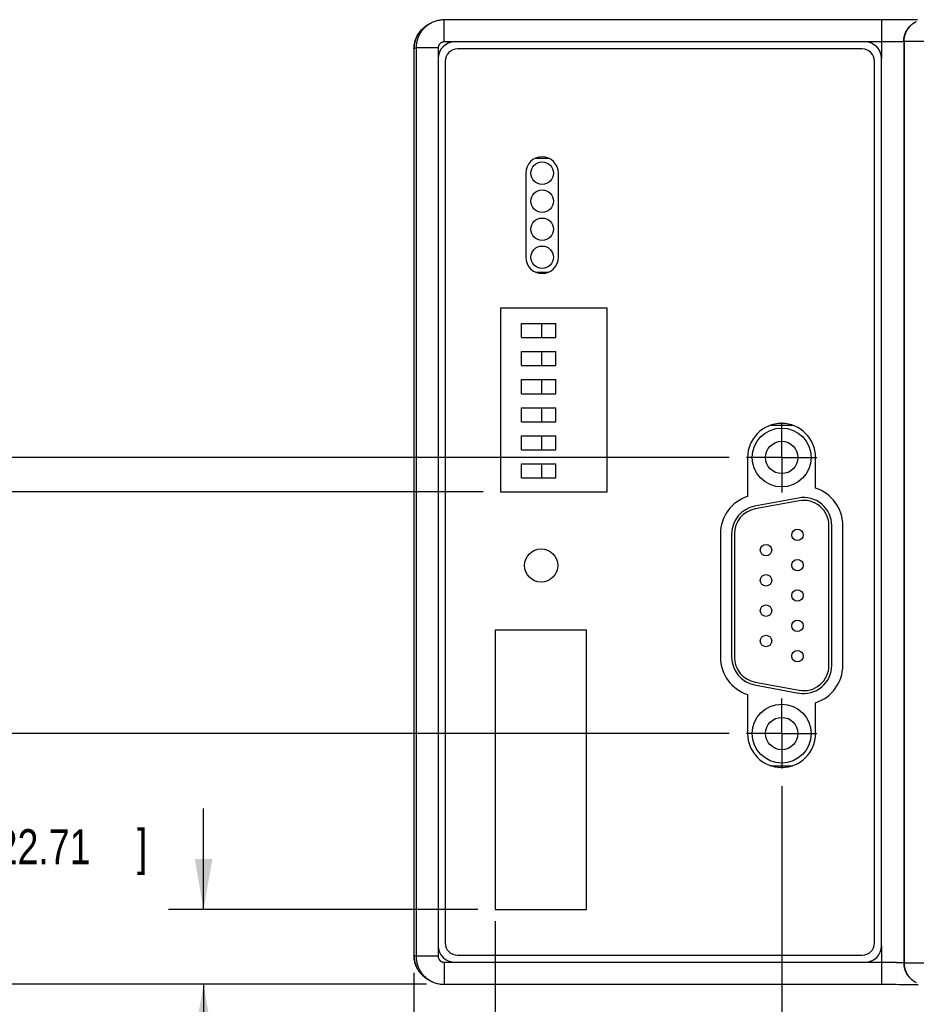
# Model space of a CAD drawing. Header units: inches. Extents: x 0 to 34, y 0 to 22.
# Tile 52 of 105: x 8.3 to 11.5, y 15.4 to 18.9. Entities that reach past the tile are written whole.
import ezdxf

# ---------------------------------------------------------------- set-up
doc = ezdxf.new("R2010")
doc.units = ezdxf.units.IN
doc.header["$LTSCALE"] = 1.87
doc.header["$MEASUREMENT"] = 0
doc.linetypes.add('CENTER', pattern=[0.6, 0.375, -0.075, 0.075, -0.075])
doc.layers.get('0').update_dxf_attribs({"linetype": 'CONTINUOUS'})
doc.layers.add('DEFAULT_1', color=7, linetype='CENTER')
doc.layers.add('DIMENSIONS', color=7, linetype='CONTINUOUS')
doc.styles.get("Standard").update_dxf_attribs({"font": 'txt', "width": 0.8})
doc.dimstyles.new('DIMSTYLE_1', dxfattribs={"dimtxt": 0.125, "dimasz": 0.18, "dimexe": 0.18, "dimexo": 0.0625, "dimgap": 0.09, "dimtad": 0, "dimtih": 1, "dimtoh": 1, "dimdec": 3, "dimzin": 4, "dimdsep": 46, "dimtxsty": 'STANDARD', "dimblk": '_FILLED', "dimblk1": '_FILLED', "dimblk2": '_FILLED', "dimcen": 0.09, "dimadec": 0, "dimazin": 0, "dimtp": 0.01, "dimtm": 0.01, "dimtfac": 1, "dimtdec": 3, "dimtofl": 0, "dimtmove": 0, "dimatfit": 3, "dimldrblk": '_FILLED', "dimfxl": 1, "dimtolj": 1, "dimtzin": 4, "dimarcsym": 0})

# ---------------------------------------------------------------- blocks, each defined once
blk = doc.blocks.new('_FILLED')
at = {"color": 0, "linetype": 'BYBLOCK'}
blk.add_solid([(0, 0), (-1, 0.174), (-1, -0.174)], dxfattribs=at)
blk = doc.blocks.new('*D14')
at = {"layer": 'DIMENSIONS', "color": 2, "linetype": 'CONTINUOUS'}
for p, q in [((10.038, 15.6907), (10.038, 13.3284)), ((9.7484, 15.5071), (9.7484, 13.3284)), ((9.7484, 13.4534), (9.3884, 13.4534)), ((10.038, 13.4534), (10.3998, 13.4534))]:
    blk.add_line(p, q, dxfattribs=at)
at = {"layer": 'DIMENSIONS', "color": 2, "linetype": 'CONTINUOUS', "xscale": 0.18, "yscale": 0.18, "zscale": 0.18}
blk.add_blockref('_FILLED', (9.7484, 13.4534), dxfattribs=at)
at = {"layer": 'DIMENSIONS', "color": 2, "linetype": 'CONTINUOUS', "xscale": 0.18, "yscale": 0.18, "zscale": 0.18, "rotation": 180}
blk.add_blockref('_FILLED', (10.038, 13.4534), dxfattribs=at)
at = {"layer": 'DIMENSIONS', "color": 2, "linetype": 'CONTINUOUS', "width": 0.8}
for s, p in [('.290', (10.4623, 13.3909)), ('[', (10.9873, 13.3909)), ('7.35', (11.0873, 13.3909)), (']', (11.4873, 13.3909))]:
    blk.add_text(s, height=0.125, dxfattribs=at).set_placement(p)
blk = doc.blocks.new('*D15')
at = {"layer": 'DIMENSIONS', "color": 2, "linetype": 'CONTINUOUS'}
for p, q in [((11.8133, 15.7142), (11.8133, 14.5755)), ((9.7484, 15.5071), (9.7484, 14.5755)), ((9.7484, 14.7005), (9.3884, 14.7005)), ((11.8133, 14.7005), (12.1478, 14.7005))]:
    blk.add_line(p, q, dxfattribs=at)
at = {"layer": 'DIMENSIONS', "color": 2, "linetype": 'CONTINUOUS', "xscale": 0.18, "yscale": 0.18, "zscale": 0.18}
blk.add_blockref('_FILLED', (9.7484, 14.7005), dxfattribs=at)
at = {"layer": 'DIMENSIONS', "color": 2, "linetype": 'CONTINUOUS', "xscale": 0.18, "yscale": 0.18, "zscale": 0.18, "rotation": 180}
blk.add_blockref('_FILLED', (11.8133, 14.7005), dxfattribs=at)
at = {"layer": 'DIMENSIONS', "color": 2, "linetype": 'CONTINUOUS', "width": 0.8}
for s, p in [('2.065', (12.2103, 14.638)), ('[', (12.8353, 14.638)), ('52.45', (12.9353, 14.638)), (']', (13.4353, 14.638))]:
    blk.add_text(s, height=0.125, dxfattribs=at).set_placement(p)
blk = doc.blocks.new('*D16')
at = {"layer": 'DIMENSIONS', "color": 2, "linetype": 'CONTINUOUS'}
for p, q in [((8.9984, 15.7324), (8.9984, 16.0924)), ((9.9755, 15.7324), (8.8734, 15.7324)), ((9.7934, 15.4658), (8.8734, 15.4658)), ((8.9984, 15.4658), (8.9984, 15.1437)), ((8.9984, 15.1437), (8.7651, 15.1437))]:
    blk.add_line(p, q, dxfattribs=at)
at = {"layer": 'DIMENSIONS', "color": 2, "linetype": 'CONTINUOUS', "xscale": 0.18, "yscale": 0.18, "zscale": 0.18}
for p, rotation in [((8.9984, 15.7324), 270), ((8.9984, 15.4658), 90)]:
    blk.add_blockref('_FILLED', p, dxfattribs=dict(at, rotation=rotation))
at = {"layer": 'DIMENSIONS', "color": 2, "linetype": 'CONTINUOUS', "width": 0.8}
for s, p in [('.267', (7.5776, 15.0812)), ('[', (8.1026, 15.0812)), ('6.77', (8.2026, 15.0812)), (']', (8.6026, 15.0812))]:
    blk.add_text(s, height=0.125, dxfattribs=at).set_placement(p)
blk = doc.blocks.new('*D17')
at = {"layer": 'DIMENSIONS', "color": 2, "linetype": 'CONTINUOUS'}
for p, q in [((9.9949, 17.2216), (7.3734, 17.2216)), ((7.4984, 17.2216), (7.4984, 16.6669)), ((7.4984, 15.4658), (7.4984, 16.4169)), ((9.7934, 15.4658), (7.3734, 15.4658))]:
    blk.add_line(p, q, dxfattribs=at)
at = {"layer": 'DIMENSIONS', "color": 2, "linetype": 'CONTINUOUS', "xscale": 0.18, "yscale": 0.18, "zscale": 0.18}
for p, rotation in [((7.4984, 17.2216), 90), ((7.4984, 15.4658), 270)]:
    blk.add_blockref('_FILLED', p, dxfattribs=dict(at, rotation=rotation))
at = {"layer": 'DIMENSIONS', "color": 2, "linetype": 'CONTINUOUS', "width": 0.8}
for s, p in [('1.756', (6.8859, 16.4794)), ('[', (7.5109, 16.4794)), ('44.6', (7.6109, 16.4794)), (']', (8.0109, 16.4794))]:
    blk.add_text(s, height=0.125, dxfattribs=at).set_placement(p)
blk = doc.blocks.new('*D18')
at = {"layer": 'DIMENSIONS', "color": 2, "linetype": 'CONTINUOUS'}
for p, q in [((11.0592, 16.1721), (11.0592, 13.8255)), ((9.7484, 15.5071), (9.7484, 13.8255)), ((9.7484, 13.9505), (9.3884, 13.9505)), ((11.0592, 13.9505), (11.4622, 13.9505))]:
    blk.add_line(p, q, dxfattribs=at)
at = {"layer": 'DIMENSIONS', "color": 2, "linetype": 'CONTINUOUS', "xscale": 0.18, "yscale": 0.18, "zscale": 0.18}
blk.add_blockref('_FILLED', (9.7484, 13.9505), dxfattribs=at)
at = {"layer": 'DIMENSIONS', "color": 2, "linetype": 'CONTINUOUS', "xscale": 0.18, "yscale": 0.18, "zscale": 0.18, "rotation": 180}
blk.add_blockref('_FILLED', (11.0592, 13.9505), dxfattribs=at)
at = {"layer": 'DIMENSIONS', "color": 2, "linetype": 'CONTINUOUS', "width": 0.8}
for s, p in [('1.311', (11.5247, 13.888)), ('[', (12.1497, 13.888)), ('33.29', (12.2497, 13.888)), (']', (12.7497, 13.888))]:
    blk.add_text(s, height=0.125, dxfattribs=at).set_placement(p)
blk = doc.blocks.new('*D19')
at = {"layer": 'DIMENSIONS', "color": 2, "linetype": 'CONTINUOUS'}
for p, q in [((10.8716, 16.3597), (8.1234, 16.3597)), ((8.2484, 16.3597), (8.2484, 16.0812)), ((8.2484, 15.4658), (8.2484, 15.8312)), ((9.7934, 15.4658), (8.1234, 15.4658))]:
    blk.add_line(p, q, dxfattribs=at)
at = {"layer": 'DIMENSIONS', "color": 2, "linetype": 'CONTINUOUS', "xscale": 0.18, "yscale": 0.18, "zscale": 0.18}
for p, rotation in [((8.2484, 16.3597), 90), ((8.2484, 15.4658), 270)]:
    blk.add_blockref('_FILLED', p, dxfattribs=dict(at, rotation=rotation))
at = {"layer": 'DIMENSIONS', "color": 2, "linetype": 'CONTINUOUS', "width": 0.8}
for s, p in [('.894', (7.6359, 15.8937)), ('[', (8.1609, 15.8937)), ('22.71', (8.2609, 15.8937)), (']', (8.7609, 15.8937))]:
    blk.add_text(s, height=0.125, dxfattribs=at).set_placement(p)
blk = doc.blocks.new('*D21')
at = {"layer": 'DIMENSIONS', "color": 2, "linetype": 'CONTINUOUS'}
for p, q in [((10.8716, 17.3437), (6.3716, 17.3437)), ((6.4966, 17.3437), (6.4966, 17.0164)), ((6.4966, 15.4658), (6.4966, 16.7664)), ((9.7934, 15.4658), (6.3716, 15.4658))]:
    blk.add_line(p, q, dxfattribs=at)
at = {"layer": 'DIMENSIONS', "color": 2, "linetype": 'CONTINUOUS', "xscale": 0.18, "yscale": 0.18, "zscale": 0.18}
for p, rotation in [((6.4966, 17.3437), 90), ((6.4966, 15.4658), 270)]:
    blk.add_blockref('_FILLED', p, dxfattribs=dict(at, rotation=rotation))
at = {"layer": 'DIMENSIONS', "color": 2, "linetype": 'CONTINUOUS', "width": 0.8}
for s, p in [('1.878', (5.8841, 16.8289)), ('[', (6.5091, 16.8289)), ('47.7', (6.6091, 16.8289)), (']', (7.0091, 16.8289))]:
    blk.add_text(s, height=0.125, dxfattribs=at).set_placement(p)

msp = doc.modelspace()

# ---------------------------------------------------------------- linework, layer by layer
at = {"color": 7, "linetype": 'CONTINUOUS'}
for p, q in [((9.8112, 18.8931), (9.8037, 18.8893)), ((9.8112, 18.8931), (9.8112, 18.8931)), ((11.4255, 18.9037), (9.8559, 18.9036)), ((9.8559, 18.8249), (9.8559, 18.9036)), ((11.4151, 18.9036), (11.4151, 18.7659)), ((11.4413, 18.9037), (11.4255, 18.9037)), ((11.4518, 18.9037), (11.4413, 18.9037)), ((11.467, 18.9037), (11.4518, 18.9037)), ((11.477, 18.9038), (11.467, 18.9037)), ((11.4912, 18.9038), (11.477, 18.9038)), ((11.5004, 18.9039), (11.4912, 18.9038)), ((11.5129, 18.9039), (11.5004, 18.9039)), ((11.5199, 18.904), (11.5129, 18.9039)), ((11.529, 18.9041), (11.5199, 18.904)), ((11.5365, 18.9042), (11.529, 18.9041)), ((11.5428, 18.9042), (11.5365, 18.9042)), ((11.5389, 18.8975), (11.5373, 18.8967)), ((9.8937, 18.8249), (9.8559, 18.8249)), ((11.3561, 18.8249), (9.8937, 18.8249)), ((11.4151, 18.8249), (11.3561, 18.8249)), ((11.4954, 18.827), (11.4939, 18.8263)), ((11.4939, 18.8263), (11.4939, 15.5432)), ((11.4954, 18.827), (11.4954, 15.5424)), ((11.6332, 18.827), (11.4954, 18.827)), ((9.756, 18.8036), (9.7484, 18.7999)), ((9.7484, 18.7999), (9.7484, 15.5696)), ((9.7484, 18.7999), (9.7484, 15.5696)), ((9.7484, 18.7999), (9.7484, 18.7999)), ((9.756, 18.8036), (9.756, 15.5658)), ((9.8347, 18.8036), (9.756, 18.8036)), ((9.8347, 18.8036), (9.8347, 18.7659)), ((11.346, 18.7999), (9.9037, 18.7999)), ((9.8347, 18.7659), (9.8347, 15.6036)), ((9.8596, 18.7559), (9.8596, 15.6136)), ((11.3901, 15.6136), (11.3901, 18.7559)), ((11.4151, 15.6036), (11.4151, 18.7659)), ((10.231, 18.4093), (10.1789, 18.4093)), ((10.1468, 18.3573), (10.1468, 18.0573)), ((10.2631, 18.0573), (10.2631, 18.3573)), ((10.1814, 18.0042), (10.2285, 18.0042)), ((10.0574, 17.8759), (10.0574, 17.2216)), ((10.437, 17.8759), (10.0574, 17.8759)), ((10.437, 17.2216), (10.437, 17.8759)), ((10.437, 17.2216), (10.437, 17.8759)), ((10.1313, 17.7712), (10.1313, 17.8212)), ((10.1313, 17.8212), (10.2544, 17.8212)), ((10.2045, 17.7712), (10.2045, 17.8212)), ((10.2544, 17.7712), (10.2544, 17.8212)), ((10.1313, 17.7712), (10.2544, 17.7712)), ((10.1313, 17.6712), (10.1313, 17.7212)), ((10.1313, 17.7212), (10.2544, 17.7212)), ((10.2045, 17.6712), (10.2045, 17.7212)), ((10.2544, 17.6712), (10.2544, 17.7212)), ((10.1313, 17.6712), (10.2544, 17.6712)), ((10.1313, 17.5712), (10.1313, 17.6212)), ((10.1313, 17.6212), (10.2544, 17.6212)), ((10.2045, 17.5712), (10.2045, 17.6212)), ((10.2544, 17.5712), (10.2544, 17.6212)), ((10.1313, 17.5712), (10.2544, 17.5712)), ((10.1313, 17.4712), (10.1313, 17.5212)), ((10.1313, 17.5212), (10.2544, 17.5212)), ((10.2045, 17.4712), (10.2045, 17.5212)), ((10.2544, 17.4712), (10.2544, 17.5212)), ((10.1313, 17.4712), (10.2544, 17.4712)), ((11.0986, 17.4582), (11.0189, 17.4582)), ((10.1313, 17.3712), (10.1313, 17.4212)), ((10.1313, 17.4212), (10.2544, 17.4212)), ((10.2045, 17.3712), (10.2045, 17.4212)), ((10.2544, 17.3712), (10.2544, 17.4212)), ((10.1313, 17.3712), (10.2544, 17.3712)), ((10.9377, 17.3439), (10.9377, 17.2049)), ((11.1799, 17.2341), (11.1799, 17.3439)), ((10.1313, 17.2712), (10.1313, 17.3212)), ((10.1313, 17.3212), (10.2544, 17.3212)), ((10.2045, 17.2712), (10.2045, 17.3212)), ((10.2544, 17.2712), (10.2544, 17.3212)), ((10.1313, 17.2712), (10.2544, 17.2712)), ((10.0574, 17.2216), (10.437, 17.2216)), ((11.1194, 17.1992), (10.9624, 17.17)), ((11.1212, 17.1894), (10.9642, 17.1602)), ((11.2277, 16.6026), (11.2277, 17.1009)), ((11.2377, 16.6026), (11.2377, 17.1009)), ((11.277, 16.6027), (11.277, 17.1011)), ((10.8406, 17.0718), (10.8406, 16.6319)), ((10.8807, 17.0717), (10.8807, 16.6318)), ((10.8907, 17.0717), (10.8907, 16.6318)), ((10.038, 16.7284), (10.038, 15.7324)), ((10.3628, 16.7284), (10.038, 16.7284)), ((10.3628, 15.7324), (10.3628, 16.7284)), ((10.9624, 16.5335), (11.1194, 16.5042)), ((10.9642, 16.5433), (11.1212, 16.5141)), ((10.9377, 16.4988), (10.9377, 16.3599)), ((11.1799, 16.3599), (11.1799, 16.4696)), ((11.0197, 16.2452), (11.0979, 16.2452)), ((10.038, 15.7324), (10.3628, 15.7324)), ((9.8347, 15.6036), (9.8347, 15.5658)), ((11.4151, 15.6036), (11.4151, 15.4658)), ((9.7484, 15.5696), (9.756, 15.5658)), ((9.7484, 15.5696), (9.7484, 15.5696)), ((9.8347, 15.5658), (9.756, 15.5658)), ((9.9037, 15.5696), (11.346, 15.5696)), ((9.8559, 15.5446), (9.8559, 15.4658)), ((9.8559, 15.5446), (9.8937, 15.5446)), ((9.8937, 15.5446), (11.3561, 15.5446)), ((11.3561, 15.5446), (11.4151, 15.5446)), ((11.4939, 15.5432), (11.4954, 15.5424)), ((11.4954, 15.5424), (11.6332, 15.5424)), ((9.8037, 15.4802), (9.8112, 15.4764)), ((9.8112, 15.4764), (9.8112, 15.4764)), ((9.8559, 15.4658), (11.4254, 15.4658)), ((11.4254, 15.4658), (11.4413, 15.4658)), ((11.4413, 15.4658), (11.4568, 15.4658)), ((11.4568, 15.4658), (11.4669, 15.4658)), ((11.4669, 15.4658), (11.4768, 15.4657)), ((11.4768, 15.4657), (11.491, 15.4657)), ((11.491, 15.4657), (11.5001, 15.4656)), ((11.5001, 15.4656), (11.5088, 15.4656)), ((11.5088, 15.4656), (11.5169, 15.4655)), ((11.5169, 15.4655), (11.5243, 15.4654)), ((11.5243, 15.4654), (11.5307, 15.4654)), ((11.5307, 15.4654), (11.5388, 15.4653)), ((11.5373, 15.4728), (11.5389, 15.472)), ((11.5388, 15.4653), (11.5453, 15.4652))]:
    msp.add_line(p, q, dxfattribs=at)
for points in [[(9.7484, 18.7999), (9.7485, 18.8037), (9.7487, 18.8075), (9.7491, 18.8112), (9.7496, 18.815), (9.7502, 18.8186), (9.7509, 18.8222), (9.7518, 18.8259), (9.7529, 18.8295), (9.754, 18.833), (9.7553, 18.8365), (9.7568, 18.8399), (9.7583, 18.8433), (9.76, 18.8466), (9.7618, 18.8498), (9.7637, 18.853), (9.7657, 18.8561), (9.7678, 18.8591), (9.77, 18.862), (9.7724, 18.8649), (9.7748, 18.8676), (9.7774, 18.8703), (9.7801, 18.8729), (9.7827, 18.8753), (9.7856, 18.8777), (9.7885, 18.88), (9.7914, 18.8821), (9.7945, 18.8841), (9.7977, 18.8861), (9.8009, 18.8879), (9.8037, 18.8893)], [(9.8559, 18.9036), (9.8525, 18.9036), (9.8487, 18.9034), (9.845, 18.903), (9.8413, 18.9026), (9.8376, 18.9019), (9.8339, 18.9012), (9.8303, 18.9003), (9.8267, 18.8993), (9.8231, 18.8981), (9.8196, 18.8968), (9.8161, 18.8954), (9.8127, 18.8938), (9.8112, 18.8931)], [(9.8037, 15.4802), (9.8005, 15.4819), (9.7973, 15.4836), (9.7942, 15.4856), (9.7911, 15.4876), (9.7882, 15.4897), (9.7853, 15.492), (9.7825, 15.4944), (9.7799, 15.4968), (9.7773, 15.4993), (9.7747, 15.502), (9.7724, 15.5047), (9.7701, 15.5075), (9.7678, 15.5104), (9.7657, 15.5134), (9.7637, 15.5164), (9.7619, 15.5195), (9.76, 15.5228), (9.7584, 15.526), (9.7569, 15.5293), (9.7555, 15.5327), (9.7541, 15.5363), (9.753, 15.5398), (9.7519, 15.5433), (9.751, 15.547), (9.7502, 15.5506), (9.7496, 15.5543), (9.7491, 15.558), (9.7487, 15.5618), (9.7485, 15.5656), (9.7484, 15.5696)], [(9.8112, 15.4764), (9.8127, 15.4757), (9.8161, 15.4741), (9.8195, 15.4727), (9.8231, 15.4714), (9.8266, 15.4702), (9.8302, 15.4692), (9.8339, 15.4683), (9.8376, 15.4675), (9.8413, 15.4669), (9.845, 15.4664), (9.8487, 15.4661), (9.8525, 15.4659), (9.8559, 15.4658)]]:
    msp.add_lwpolyline(points, dxfattribs=at)
for centre, radius in [((10.2052, 18.3573), 0.04), ((10.2052, 18.2573), 0.04), ((10.2052, 18.1573), 0.04), ((10.2052, 18.0573), 0.04), ((11.0592, 17.3437), 0.105), ((11.0592, 17.3437), 0.0576), ((11.1152, 17.0677), 0.0204), ((11.0032, 17.0137), 0.0204), ((10.2015, 16.9587), 0.0591), ((11.1152, 16.9597), 0.0204), ((11.0032, 16.9057), 0.0204), ((11.1152, 16.8517), 0.0204), ((11.0032, 16.7977), 0.0204), ((11.1152, 16.7437), 0.0204), ((11.0032, 16.6897), 0.0204), ((11.1152, 16.6357), 0.0204), ((11.0592, 16.3597), 0.105), ((11.0592, 16.3597), 0.0576)]:
    msp.add_circle(centre, radius, dxfattribs=at)
for centre, radius, start, end in [((9.8937, 18.7659), 0.0591, 90.0251, 179.9749), ((11.3561, 18.7659), 0.0591, 0.0251, 89.9749), ((9.9037, 18.7559), 0.0441, 90, 180), ((11.346, 18.7559), 0.0441, 0, 90), ((10.205, 18.3573), 0.0581, 0, 180), ((10.205, 18.0573), 0.0581, 180, 360), ((11.0588, 17.3439), 0.1211, 0, 180), ((11.1373, 17.1011), 0.1397, 0, 72.2526), ((10.9803, 17.0718), 0.1397, 107.7474, 180), ((11.1377, 17.1009), 0.1, 0, 100.5475), ((10.9807, 17.0717), 0.1, 100.5475, 180), ((11.1377, 17.1009), 0.09, 0, 100.5475), ((10.9807, 17.0717), 0.09, 100.5475, 180), ((10.9803, 16.6319), 0.1397, 180, 252.2526), ((10.9807, 16.6318), 0.1, 180, 259.4525), ((10.9807, 16.6318), 0.09, 180, 259.4525), ((11.1377, 16.6026), 0.1, 259.4525, 0), ((11.1377, 16.6026), 0.09, 259.4525, 0), ((11.1373, 16.6027), 0.1397, 287.7474, 360), ((11.0588, 16.3599), 0.1211, 180, 360), ((9.8937, 15.6036), 0.0591, 180.0251, 269.9749), ((9.9037, 15.6136), 0.0441, 180, 270), ((11.346, 15.6136), 0.0441, 270, 360), ((11.3561, 15.6036), 0.0591, 270.0251, 359.9749)]:
    msp.add_arc(centre, radius, start, end, dxfattribs=at)
for points, knots in [([(9.8039, 18.889), (9.8035, 18.8888), (9.8021, 18.8879), (9.7996, 18.8863), (9.7965, 18.8841), (9.7936, 18.8818), (9.7907, 18.8795), (9.7879, 18.877), (9.7852, 18.8744), (9.7826, 18.8717), (9.7801, 18.8689), (9.7777, 18.866), (9.7755, 18.863), (9.7733, 18.86), (9.7713, 18.8569), (9.7693, 18.8537), (9.7675, 18.8504), (9.7658, 18.8471), (9.7643, 18.8437), (9.7628, 18.8402), (9.7615, 18.8367), (9.7604, 18.8331), (9.7593, 18.8295), (9.7584, 18.8259), (9.7577, 18.8222), (9.757, 18.8186), (9.7566, 18.8148), (9.7562, 18.8111), (9.756, 18.8074), (9.756, 18.8049), (9.756, 18.8036)], [0, 0, 0, 0, 0.013094, 0.049656, 0.086211, 0.122761, 0.159311, 0.195864, 0.232412, 0.268949, 0.305478, 0.342008, 0.37854, 0.415076, 0.451616, 0.488154, 0.524689, 0.561228, 0.597782, 0.634347, 0.670914, 0.707478, 0.744041, 0.780604, 0.817167, 0.85373, 0.890293, 0.926859, 0.963428, 1, 1, 1, 1]), ([(9.7932, 18.8833), (9.7928, 18.883), (9.7924, 18.8827), (9.7919, 18.8824), (9.7918, 18.8823)], [0, 0, 0, 0, 0.787434, 1, 1, 1, 1]), ([(9.7965, 18.8853), (9.7961, 18.8851), (9.7955, 18.8847), (9.795, 18.8844), (9.7949, 18.8843)], [0, 0, 0, 0, 0.784641, 1, 1, 1, 1]), ([(9.7996, 18.8871), (9.7992, 18.8869), (9.7987, 18.8866), (9.7982, 18.8864), (9.7981, 18.8863)], [0, 0, 0, 0, 0.772518, 1, 1, 1, 1]), ([(9.8037, 18.8893), (9.803, 18.889), (9.8022, 18.8886), (9.8015, 18.8882), (9.8013, 18.8881)], [0, 0, 0, 0, 0.848297, 1, 1, 1, 1]), ([(9.8112, 18.8931), (9.8106, 18.8928), (9.8088, 18.8918), (9.8063, 18.8905), (9.8046, 18.8894), (9.8039, 18.889)], [0, 0, 0, 0, 0.268628, 0.714061, 1, 1, 1, 1]), ([(11.4939, 18.8263), (11.4939, 18.8273), (11.4939, 18.8294), (11.4941, 18.8326), (11.4944, 18.8358), (11.4949, 18.8389), (11.4954, 18.842), (11.4961, 18.8451), (11.497, 18.8482), (11.4979, 18.8512), (11.499, 18.8542), (11.5001, 18.8571), (11.5014, 18.86), (11.5029, 18.8629), (11.5044, 18.8656), (11.506, 18.8684), (11.5078, 18.871), (11.5096, 18.8736), (11.5116, 18.8761), (11.5136, 18.8785), (11.5158, 18.8808), (11.518, 18.8831), (11.5204, 18.8852), (11.5228, 18.8873), (11.5253, 18.8892), (11.5279, 18.8911), (11.5305, 18.8928), (11.5332, 18.8945), (11.5355, 18.8957), (11.5369, 18.8964), (11.5373, 18.8967)], [0, 0, 0, 0, 0.036409, 0.072817, 0.109226, 0.145634, 0.182041, 0.218449, 0.254856, 0.291263, 0.32767, 0.364076, 0.400483, 0.436889, 0.473294, 0.5097, 0.546105, 0.58251, 0.618915, 0.655319, 0.691724, 0.728128, 0.764532, 0.800936, 0.83734, 0.873744, 0.910148, 0.946552, 0.982956, 1, 1, 1, 1]), ([(11.4954, 18.827), (11.4954, 18.8281), (11.4955, 18.8302), (11.4957, 18.8334), (11.496, 18.8365), (11.4964, 18.8397), (11.497, 18.8428), (11.4977, 18.8459), (11.4985, 18.849), (11.4995, 18.852), (11.5005, 18.855), (11.5017, 18.8579), (11.503, 18.8608), (11.5044, 18.8636), (11.506, 18.8664), (11.5076, 18.8691), (11.5093, 18.8718), (11.5112, 18.8744), (11.5132, 18.8769), (11.5152, 18.8793), (11.5174, 18.8816), (11.5196, 18.8838), (11.5219, 18.886), (11.5243, 18.8881), (11.5268, 18.89), (11.5294, 18.8919), (11.5321, 18.8936), (11.5348, 18.8953), (11.5371, 18.8965), (11.5385, 18.8972), (11.5389, 18.8975)], [0, 0, 0, 0, 0.036369, 0.072741, 0.109119, 0.145501, 0.181884, 0.218265, 0.254646, 0.291027, 0.327407, 0.363788, 0.400168, 0.436548, 0.472927, 0.509307, 0.545686, 0.582065, 0.618443, 0.654822, 0.6912, 0.727578, 0.763956, 0.800334, 0.836712, 0.873089, 0.909467, 0.945844, 0.982222, 1, 1, 1, 1]), ([(9.7858, 18.8779), (9.7849, 18.8772), (9.7831, 18.8756), (9.7804, 18.8732), (9.7777, 18.8706), (9.7751, 18.8679), (9.7726, 18.8651), (9.7702, 18.8622), (9.7679, 18.8593), (9.7658, 18.8562), (9.7637, 18.8531), (9.7618, 18.8499), (9.76, 18.8466), (9.7583, 18.8433), (9.7567, 18.8399), (9.7553, 18.8364), (9.754, 18.8329), (9.7528, 18.8294), (9.7518, 18.8258), (9.7509, 18.8221), (9.7501, 18.8185), (9.7495, 18.8148), (9.749, 18.8111), (9.7487, 18.8074), (9.7485, 18.8036), (9.7484, 18.8011), (9.7484, 18.7999)], [0, 0, 0, 0, 0.038454, 0.08026, 0.122066, 0.163872, 0.205678, 0.247484, 0.289291, 0.331097, 0.372905, 0.414712, 0.456519, 0.498327, 0.540135, 0.581944, 0.623753, 0.665561, 0.70737, 0.749179, 0.790989, 0.832802, 0.874611, 0.916413, 0.958208, 1, 1, 1, 1]), ([(9.7872, 18.879), (9.7868, 18.8787), (9.7864, 18.8783), (9.7859, 18.8779), (9.7858, 18.8779)], [0, 0, 0, 0, 0.826858, 1, 1, 1, 1]), ([(9.7901, 18.8811), (9.7897, 18.8809), (9.7893, 18.8805), (9.7889, 18.8802), (9.7888, 18.8802)], [0, 0, 0, 0, 0.810209, 1, 1, 1, 1]), ([(9.8559, 18.8249), (9.8556, 18.8249), (9.8548, 18.8249), (9.8536, 18.8248), (9.8524, 18.8246), (9.8512, 18.8244), (9.8501, 18.8241), (9.8489, 18.8237), (9.8478, 18.8233), (9.8467, 18.8228), (9.8457, 18.8223), (9.8446, 18.8217), (9.8436, 18.821), (9.8427, 18.8203), (9.8418, 18.8195), (9.8409, 18.8187), (9.8401, 18.8178), (9.8393, 18.8169), (9.8386, 18.8159), (9.8379, 18.815), (9.8373, 18.8139), (9.8368, 18.8129), (9.8363, 18.8118), (9.8359, 18.8107), (9.8355, 18.8095), (9.8352, 18.8084), (9.835, 18.8072), (9.8348, 18.806), (9.8347, 18.8048), (9.8347, 18.804), (9.8347, 18.8036)], [0, 0, 0, 0, 0.035396, 0.070955, 0.106633, 0.142393, 0.178196, 0.214003, 0.249781, 0.285531, 0.321273, 0.357026, 0.392793, 0.428563, 0.46433, 0.500091, 0.535851, 0.571615, 0.607382, 0.643145, 0.678895, 0.714634, 0.750378, 0.786142, 0.821927, 0.857703, 0.893434, 0.929087, 0.964622, 1, 1, 1, 1]), ([(11.4939, 18.8263), (11.4938, 18.8262), (11.4937, 18.8262), (11.4935, 18.8261), (11.4931, 18.8261), (11.4926, 18.826), (11.492, 18.826), (11.4913, 18.8259), (11.4904, 18.8259), (11.4894, 18.8258), (11.4883, 18.8258), (11.4871, 18.8257), (11.4858, 18.8257), (11.4844, 18.8256), (11.4828, 18.8256), (11.4812, 18.8255), (11.4794, 18.8255), (11.4776, 18.8254), (11.4756, 18.8254), (11.4735, 18.8254), (11.4714, 18.8253), (11.4692, 18.8253), (11.4669, 18.8252), (11.4645, 18.8252), (11.462, 18.8252), (11.4594, 18.8251), (11.4568, 18.8251), (11.4541, 18.8251), (11.4513, 18.8251), (11.4485, 18.825), (11.4457, 18.825), (11.4428, 18.825), (11.4398, 18.825), (11.4368, 18.825), (11.4338, 18.8249), (11.4307, 18.8249), (11.4276, 18.8249), (11.4245, 18.8249), (11.4214, 18.8249), (11.4183, 18.8249), (11.4162, 18.8249), (11.4151, 18.8249)], [0, 0, 0, 0, 0.001642, 0.004792, 0.009495, 0.015757, 0.023574, 0.032935, 0.043827, 0.056234, 0.070136, 0.08551, 0.102332, 0.120575, 0.140208, 0.1612, 0.183517, 0.207121, 0.231976, 0.258043, 0.285283, 0.313653, 0.343112, 0.373614, 0.405114, 0.437563, 0.470911, 0.505103, 0.540085, 0.575798, 0.612187, 0.649192, 0.686755, 0.724815, 0.763312, 0.802184, 0.841369, 0.880806, 0.920433, 0.960186, 1, 1, 1, 1]), ([(9.7484, 15.5696), (9.7484, 15.5684), (9.7485, 15.5659), (9.7487, 15.5621), (9.749, 15.5584), (9.7495, 15.5547), (9.7501, 15.551), (9.7509, 15.5473), (9.7518, 15.5437), (9.7528, 15.5401), (9.754, 15.5366), (9.7553, 15.5331), (9.7567, 15.5296), (9.7583, 15.5262), (9.76, 15.5229), (9.7618, 15.5196), (9.7637, 15.5164), (9.7658, 15.5133), (9.7679, 15.5102), (9.7702, 15.5072), (9.7726, 15.5044), (9.7751, 15.5016), (9.7777, 15.4989), (9.7804, 15.4963), (9.7832, 15.4938), (9.7861, 15.4914), (9.789, 15.4891), (9.7921, 15.487), (9.7952, 15.4849), (9.7984, 15.483), (9.8012, 15.4814), (9.803, 15.4805), (9.8037, 15.4802)], [0, 0, 0, 0, 0.033784, 0.067568, 0.101352, 0.135135, 0.168919, 0.202702, 0.236485, 0.270267, 0.30405, 0.337832, 0.371614, 0.405396, 0.439177, 0.472958, 0.506739, 0.54052, 0.5743, 0.608081, 0.641861, 0.675641, 0.709421, 0.7432, 0.77698, 0.810759, 0.844538, 0.878317, 0.912097, 0.945876, 0.979654, 1, 1, 1, 1]), ([(9.756, 15.5658), (9.756, 15.5646), (9.756, 15.5621), (9.7562, 15.5584), (9.7566, 15.5546), (9.757, 15.5509), (9.7577, 15.5472), (9.7584, 15.5436), (9.7593, 15.5399), (9.7604, 15.5363), (9.7615, 15.5328), (9.7628, 15.5293), (9.7643, 15.5258), (9.7658, 15.5224), (9.7675, 15.5191), (9.7693, 15.5158), (9.7713, 15.5126), (9.7733, 15.5095), (9.7755, 15.5064), (9.7777, 15.5035), (9.7801, 15.5006), (9.7826, 15.4978), (9.7852, 15.4951), (9.7879, 15.4925), (9.7907, 15.49), (9.7936, 15.4876), (9.7965, 15.4854), (9.7996, 15.4832), (9.8021, 15.4816), (9.8035, 15.4807), (9.8039, 15.4805)], [0, 0, 0, 0, 0.036572, 0.073141, 0.109707, 0.14627, 0.182833, 0.219396, 0.255959, 0.292522, 0.329086, 0.365653, 0.402218, 0.438772, 0.475311, 0.511846, 0.548384, 0.584924, 0.62146, 0.657992, 0.694522, 0.731051, 0.767588, 0.804136, 0.840689, 0.877239, 0.913789, 0.950344, 0.986906, 1, 1, 1, 1]), ([(9.8347, 15.5658), (9.8347, 15.5654), (9.8347, 15.5647), (9.8348, 15.5635), (9.835, 15.5623), (9.8352, 15.5611), (9.8355, 15.56), (9.8359, 15.5588), (9.8363, 15.5577), (9.8368, 15.5566), (9.8373, 15.5556), (9.8379, 15.5545), (9.8386, 15.5535), (9.8393, 15.5526), (9.8401, 15.5517), (9.8409, 15.5508), (9.8418, 15.55), (9.8427, 15.5492), (9.8436, 15.5485), (9.8446, 15.5478), (9.8457, 15.5472), (9.8467, 15.5467), (9.8478, 15.5462), (9.8489, 15.5458), (9.8501, 15.5454), (9.8512, 15.5451), (9.8524, 15.5449), (9.8536, 15.5447), (9.8548, 15.5446), (9.8556, 15.5446), (9.8559, 15.5446)], [0, 0, 0, 0, 0.035378, 0.070913, 0.106566, 0.142297, 0.178073, 0.213858, 0.249622, 0.285366, 0.321105, 0.356855, 0.392618, 0.428385, 0.464149, 0.499909, 0.53567, 0.571437, 0.607207, 0.642974, 0.678727, 0.714469, 0.750219, 0.785997, 0.821804, 0.857607, 0.893367, 0.929045, 0.964604, 1, 1, 1, 1]), ([(11.4151, 15.5446), (11.4162, 15.5446), (11.4183, 15.5446), (11.4214, 15.5446), (11.4245, 15.5446), (11.4276, 15.5446), (11.4307, 15.5445), (11.4338, 15.5445), (11.4368, 15.5445), (11.4398, 15.5445), (11.4428, 15.5445), (11.4457, 15.5445), (11.4485, 15.5444), (11.4513, 15.5444), (11.4541, 15.5444), (11.4568, 15.5444), (11.4594, 15.5443), (11.462, 15.5443), (11.4645, 15.5443), (11.4669, 15.5442), (11.4692, 15.5442), (11.4714, 15.5442), (11.4735, 15.5441), (11.4756, 15.5441), (11.4776, 15.544), (11.4794, 15.544), (11.4812, 15.544), (11.4828, 15.5439), (11.4844, 15.5439), (11.4858, 15.5438), (11.4871, 15.5438), (11.4883, 15.5437), (11.4894, 15.5437), (11.4904, 15.5436), (11.4913, 15.5436), (11.492, 15.5435), (11.4926, 15.5434), (11.4931, 15.5434), (11.4935, 15.5433), (11.4937, 15.5433), (11.4938, 15.5433), (11.4939, 15.5432)], [0, 0, 0, 0, 0.039814, 0.079567, 0.119194, 0.158631, 0.197816, 0.236688, 0.275185, 0.313245, 0.350808, 0.387813, 0.424202, 0.459915, 0.494897, 0.529089, 0.562437, 0.594886, 0.626385, 0.656888, 0.686347, 0.714717, 0.741957, 0.768024, 0.792879, 0.816483, 0.8388, 0.859792, 0.879425, 0.897668, 0.91449, 0.929864, 0.943766, 0.956173, 0.967065, 0.976426, 0.984243, 0.990505, 0.995208, 0.998358, 1, 1, 1, 1]), ([(11.4939, 15.5432), (11.4939, 15.5422), (11.4939, 15.5401), (11.4941, 15.5369), (11.4944, 15.5337), (11.4949, 15.5306), (11.4954, 15.5275), (11.4961, 15.5244), (11.497, 15.5213), (11.4979, 15.5183), (11.499, 15.5153), (11.5001, 15.5124), (11.5014, 15.5095), (11.5029, 15.5066), (11.5044, 15.5038), (11.506, 15.5011), (11.5078, 15.4985), (11.5096, 15.4959), (11.5116, 15.4934), (11.5136, 15.491), (11.5158, 15.4887), (11.518, 15.4864), (11.5204, 15.4843), (11.5228, 15.4822), (11.5253, 15.4803), (11.5279, 15.4784), (11.5305, 15.4767), (11.5332, 15.475), (11.5355, 15.4738), (11.5369, 15.473), (11.5373, 15.4728)], [0, 0, 0, 0, 0.036409, 0.072817, 0.109225, 0.145633, 0.182041, 0.218448, 0.254855, 0.291262, 0.327668, 0.364075, 0.400481, 0.436887, 0.473292, 0.509697, 0.546103, 0.582507, 0.618912, 0.655317, 0.691721, 0.728125, 0.764529, 0.800933, 0.837337, 0.873741, 0.910144, 0.946548, 0.982952, 1, 1, 1, 1]), ([(11.4954, 15.5424), (11.4954, 15.5414), (11.4955, 15.5393), (11.4957, 15.5361), (11.496, 15.533), (11.4964, 15.5298), (11.497, 15.5267), (11.4977, 15.5236), (11.4985, 15.5205), (11.4995, 15.5175), (11.5005, 15.5145), (11.5017, 15.5116), (11.503, 15.5087), (11.5044, 15.5058), (11.506, 15.5031), (11.5076, 15.5003), (11.5093, 15.4977), (11.5112, 15.4951), (11.5132, 15.4926), (11.5152, 15.4902), (11.5174, 15.4879), (11.5196, 15.4856), (11.5219, 15.4835), (11.5243, 15.4814), (11.5268, 15.4795), (11.5294, 15.4776), (11.5321, 15.4759), (11.5348, 15.4742), (11.5371, 15.473), (11.5385, 15.4722), (11.5389, 15.472)], [0, 0, 0, 0, 0.036369, 0.072741, 0.109119, 0.145501, 0.181884, 0.218265, 0.254646, 0.291027, 0.327407, 0.363788, 0.400168, 0.436548, 0.472927, 0.509307, 0.545686, 0.582065, 0.618443, 0.654822, 0.6912, 0.727578, 0.763956, 0.800334, 0.836712, 0.873089, 0.909467, 0.945844, 0.982222, 1, 1, 1, 1]), ([(9.8039, 15.4805), (9.8046, 15.48), (9.8063, 15.479), (9.8088, 15.4776), (9.8106, 15.4767), (9.8112, 15.4764)], [0, 0, 0, 0, 0.285939, 0.731372, 1, 1, 1, 1])]:
    msp.add_open_spline(points, degree=3, knots=knots, dxfattribs=at)
for points in [[(9.7918, 18.8823), (9.7912, 18.8819), (9.7906, 18.8815), (9.7901, 18.8811)], [(9.7949, 18.8843), (9.7943, 18.884), (9.7938, 18.8836), (9.7932, 18.8833)], [(9.7981, 18.8863), (9.7975, 18.886), (9.797, 18.8857), (9.7965, 18.8853)], [(9.8013, 18.8881), (9.8007, 18.8878), (9.8001, 18.8875), (9.7996, 18.8871)], [(9.7888, 18.8802), (9.7883, 18.8798), (9.7877, 18.8794), (9.7872, 18.879)]]:
    msp.add_open_spline(points, degree=3, dxfattribs=at)
at = {"layer": 'DEFAULT_1', "color": 7, "linetype": 'CENTER'}
for p, q in [((11.0592, 17.3437), (11.0592, 17.4688)), ((11.0592, 17.3437), (10.9341, 17.3437)), ((11.0592, 17.3437), (11.0592, 17.2186)), ((11.0592, 17.3437), (11.1843, 17.3437)), ((11.0592, 16.3597), (11.0592, 16.4848)), ((11.0592, 16.3597), (10.9341, 16.3597)), ((11.0592, 16.3597), (11.0592, 16.2346)), ((11.0592, 16.3597), (11.1843, 16.3597))]:
    msp.add_line(p, q, dxfattribs=at)

# ---------------------------------------------------------------- dimensions: what is measured, and where the dimension line sits
at = {"layer": 'DIMENSIONS', "color": 2, "linetype": 'CONTINUOUS'}
for base, p1, p2, angle, picture, middle in [((6.4966, 17.3437), (9.7934, 15.4658), (10.8716, 17.3437), 90, '*D21', (6.4966, 16.8914)), ((7.4984, 17.2216), (9.7934, 15.4658), (9.9949, 17.2216), 90, '*D17', (7.4984, 16.5419)), ((8.2484, 16.3597), (9.7934, 15.4658), (10.8716, 16.3597), 90, '*D19', (8.2484, 15.9562)), ((9.7484, 13.9505), (11.0592, 16.1721), (9.7484, 15.5071), 180, '*D18', (12.1872, 13.9505)), ((8.9984, 15.7324), (9.7934, 15.4658), (9.9755, 15.7324), 90, '*D16', (8.1401, 15.1437))]:
    dim = msp.add_linear_dim(base=base, p1=p1, p2=p2, angle=angle, dimstyle='DIMSTYLE_1', dxfattribs=at)
    dim.commit()
    dim.dimension.update_dxf_attribs({"geometry": picture, "text_midpoint": middle, "dimtype": 160})
for base, p2, picture, middle in [((11.8133, 14.7005), (11.8133, 15.7142), '*D15', (12.8728, 14.7005)), ((10.038, 13.4534), (10.038, 15.6907), '*D14', (11.0248, 13.4534))]:
    dim = msp.add_linear_dim(base=base, p1=(9.7484, 15.5071), p2=p2, dimstyle='DIMSTYLE_1', dxfattribs=at)
    dim.commit()
    dim.dimension.update_dxf_attribs({"geometry": picture, "text_midpoint": middle, "dimtype": 160})

doc.saveas('drawing.dxf')
